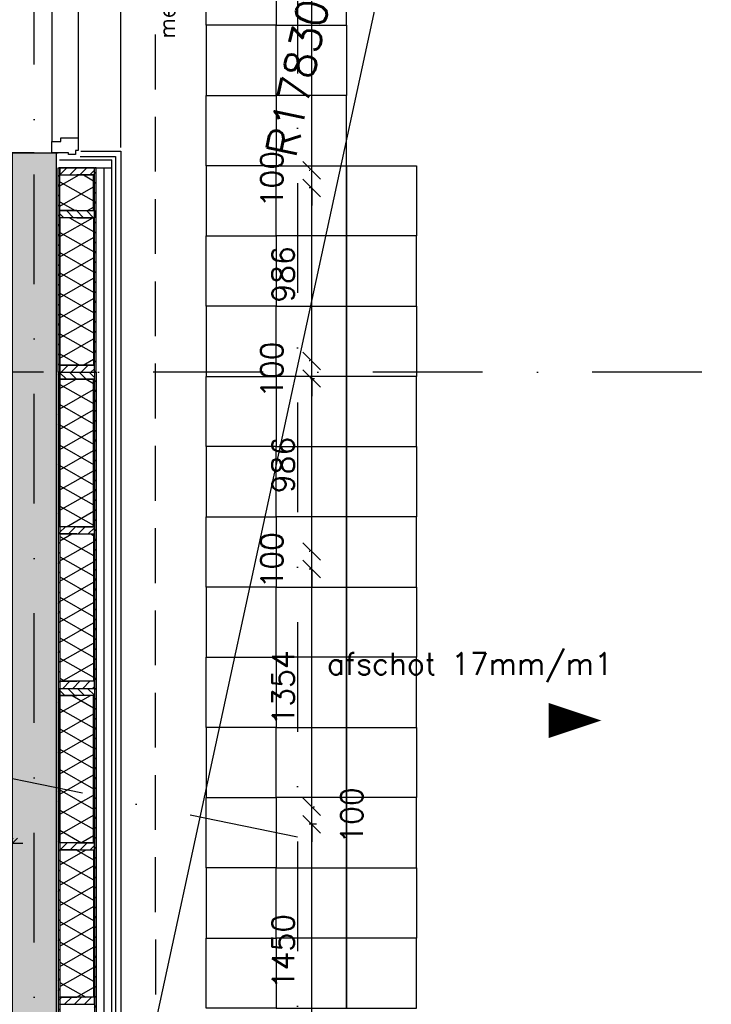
# Model space of a CAD drawing. Extents: x -33346 to 151546, y -8083 to 129543.
# Tile 58 of 68: x 40900 to 44840, y 79446 to 85055. Entities that reach past the tile are written whole.
import ezdxf

# ---------------------------------------------------------------- set-up
doc = ezdxf.new("R2010")
doc.units = 0
doc.header["$LTSCALE"] = 50
doc.header["$MEASUREMENT"] = 0
doc.header["$PDSIZE"] = -1
doc.linetypes.add('HIDDEN', pattern=[9.375, 6.25, -3.125])
doc.linetypes.add('XREF2$0$DASHDOT', pattern=[25, 12.5, -6.25, 0, -6.25])
doc.layers.get('0').update_dxf_attribs({"linetype": 'CONTINUOUS'})
doc.layers.get('DEFPOINTS').update_dxf_attribs({"linetype": 'CONTINUOUS'})
for name, color, linetype in [('A--A21--_F-23-', 9, 'CONTINUOUS'), ('A--A21--_F12--', 7, 'CONTINUOUS'), ('A--A21--_F123-', 9, 'CONTINUOUS'), ('A--A25--_F-2--', 9, 'CONTINUOUS'), ('A--A42--_F-23-', 9, 'CONTINUOUS'), ('A--L21--', 3, 'CONTINUOUS'), ('A--L21--_F-2--', 7, 'CONTINUOUS'), ('A--L21--_F12--', 7, 'CONTINUOUS'), ('A--L22A1_BINNENWAND', 1, 'CONTINUOUS'), ('A--L22A2_BINNENWAND', 2, 'CONTINUOUS'), ('A--L25--', 7, 'CONTINUOUS'), ('A--L25--_F-23-', 7, 'CONTINUOUS'), ('A--L27A1_DAKEN', 1, 'CONTINUOUS'), ('A--L27AC2_DAKEN', 2, 'HIDDEN'), ('A--L31--', 2, 'CONTINUOUS'), ('A--L31A1_BUITENKOZIJN', 1, 'CONTINUOUS'), ('A--L42--', 7, 'CONTINUOUS'), ('A--L42--_F-23-', 7, 'CONTINUOUS'), ('A--M$1A-_F123-', 1, 'CONTINUOUS'), ('A--M1$A-_F123-', 1, 'CONTINUOUS'), ('A--T01A-25_TEKST', 2, 'CONTINUOUS'), ('A--T01A-70_TEKST', 5, 'CONTINUOUS'), ('TEKST_KOZIJNMERK', 2, 'CONTINUOUS'), ('X--LR---_CP', 7, 'CONTINUOUS'), ('XREF2$0$A--L$7A-_STRAMIEN', 1, 'XREF2$0$DASHDOT'), ('XREF2$0$A--M$1A-_F123-', 1, 'CONTINUOUS')]:
    doc.layers.add(name, color=color, linetype=linetype)
doc.styles.add('ALFA-0_25', font='ROMANS')
doc.styles.add('B-01', font='SIMPLEX.SHX', dxfattribs={"width": 0.8, "height": 4.5})
doc.styles.add('HIEMSTRA', font='romans.shx')
doc.styles.add('XREF2$0$HIEMSTRA', font='romans.shx')
doc.dimstyles.get("Standard").update_dxf_attribs({"dimscale": 40, "dimtxt": 2.5, "dimasz": 2, "dimexe": 0.3, "dimexo": 0.3, "dimgap": 2, "dimtad": 1, "dimdec": 0, "dimzin": 0, "dimtxsty": 'HIEMSTRA', "dimblk1": 'OBLIQUE', "dimblk2": 'OBLIQUE', "dimsah": 1, "dimcen": -0.09, "dimdle": 0.3, "dimse1": 1, "dimclrd": 2, "dimclre": 2, "dimclrt": 3, "dimazin": 3, "dimtfac": 1, "dimtdec": 4, "dimtofl": 0, "dimtmove": 0, "dimatfit": 3, "dimtvp": 625, "dimtolj": 1, "dimtzin": 0})
doc.dimstyles.new('STANDARD$0', dxfattribs={"dimscale": 50, "dimtxt": 2.5, "dimasz": 2, "dimexe": 2, "dimexo": 0, "dimgap": 2, "dimtad": 1, "dimdec": 0, "dimzin": 0, "dimtxsty": 'ALFA-0_25', "dimblk1": 'OBLIQUE', "dimblk2": 'OBLIQUE', "dimsah": 1, "dimcen": -3, "dimdle": 2, "dimclrd": 1, "dimclre": 1, "dimclrt": 2, "dimazin": 3, "dimtfac": 0.666667, "dimtofl": 0, "dimtmove": 0, "dimatfit": 3, "dimtvp": 0.833333, "dimtolj": 1, "dimtzin": 0})
doc.dimstyles.new('XREF2$0$STANDARD', dxfattribs={"dimscale": 70, "dimtxt": 2.5, "dimasz": 2, "dimexe": 0.3, "dimexo": 0.3, "dimgap": 2, "dimtad": 1, "dimdec": 0, "dimzin": 0, "dimtxsty": 'XREF2$0$HIEMSTRA', "dimblk1": 'XREF2$0$_OBLIQUE', "dimblk2": 'XREF2$0$_OBLIQUE', "dimsah": 1, "dimcen": -0.09, "dimdle": 0.3, "dimclrd": 1, "dimclre": 1, "dimclrt": 4, "dimazin": 3, "dimtfac": 1, "dimtdec": 4, "dimtix": 1, "dimtofl": 0, "dimtmove": 0, "dimatfit": 3, "dimtvp": 625, "dimtolj": 1, "dimtzin": 0})
pattern_1 = [(150, (50, -3e-15), (-50, -86.603), []), (210, (50, -3e-15), (50, -86.603), [])]
pattern_2 = [(330, (-50, 9e-15), (50, 86.603), []), (30, (-50, 9e-15), (-50, 86.603), [])]

# ---------------------------------------------------------------- blocks, each defined once
blk = doc.blocks.new('_OBLIQUE')
at = {"color": 0, "linetype": 'BYBLOCK'}
blk.add_line((-0.5, -0.5), (0.5, 0.5), dxfattribs=at)
blk = doc.blocks.new('*D97')
at = {"color": 2, "linetype": 'BYBLOCK'}
for p, q in [((42589.6, 80471.6), (42548.5, 80471.6)), ((42563.5, 79006.9), (42563.5, 80486.6))]:
    blk.add_line(p, q, dxfattribs=at)
at = {"layer": 'DEFPOINTS', "color": 0, "linetype": 'BYBLOCK'}
for p in [(42563.5, 80471.6), (42604.6, 80471.6), (42604.6, 79021.9)]:
    blk.add_point(p, dxfattribs=at)
at = {"color": 2, "linetype": 'BYBLOCK', "xscale": 100, "yscale": 100, "zscale": 100}
for p, rotation in [((42563.5, 80471.6), 90), ((42563.5, 79021.9), 270)]:
    blk.add_blockref('_OBLIQUE', p, dxfattribs=dict(at, rotation=rotation))
at = {"color": 3, "linetype": 'BYBLOCK', "insert": (42401, 79746.7), "char_height": 125, "attachment_point": 5, "rotation": 90, "style": 'HIEMSTRA'}
blk.add_mtext('\\A1;1450', dxfattribs=at)
blk = doc.blocks.new('*D98')
at = {"color": 2, "linetype": 'BYBLOCK'}
for p, q in [((42563.5, 80571.6), (42563.5, 80671.6)), ((42563.5, 80471.6), (42563.5, 80571.6)), ((42571, 80571.6), (42578.5, 80571.6)), ((42563.5, 80471.6), (42563.5, 80371.6))]:
    blk.add_line(p, q, dxfattribs=at)
at = {"layer": 'DEFPOINTS', "color": 0, "linetype": 'BYBLOCK'}
for p in [(42556, 80571.6), (42563.5, 80571.6), (42556, 80471.6)]:
    blk.add_point(p, dxfattribs=at)
at = {"color": 2, "linetype": 'BYBLOCK', "xscale": 100, "yscale": 100, "zscale": 100}
for p, rotation in [((42563.5, 80571.6), 270), ((42563.5, 80471.6), 90)]:
    blk.add_blockref('_OBLIQUE', p, dxfattribs=dict(at, rotation=rotation))
at = {"color": 3, "linetype": 'BYBLOCK', "insert": (42791, 80521.6), "char_height": 125, "attachment_point": 5, "rotation": 90, "style": 'HIEMSTRA'}
blk.add_mtext('\\A1;100', dxfattribs=at)
blk = doc.blocks.new('*D99')
at = {"color": 2, "linetype": 'BYBLOCK'}
for p, q in [((42564.6, 81925.6), (42548.5, 81925.6)), ((42563.5, 80556.6), (42563.5, 81940.6))]:
    blk.add_line(p, q, dxfattribs=at)
at = {"layer": 'DEFPOINTS', "color": 0, "linetype": 'BYBLOCK'}
for p in [(42563.5, 81925.6), (42579.6, 81925.6), (42579.6, 80571.6)]:
    blk.add_point(p, dxfattribs=at)
at = {"color": 2, "linetype": 'BYBLOCK', "xscale": 100, "yscale": 100, "zscale": 100}
for p, rotation in [((42563.5, 81925.6), 90), ((42563.5, 80571.6), 270)]:
    blk.add_blockref('_OBLIQUE', p, dxfattribs=dict(at, rotation=rotation))
at = {"color": 3, "linetype": 'BYBLOCK', "insert": (42401, 81248.6), "char_height": 125, "attachment_point": 5, "rotation": 90, "style": 'HIEMSTRA'}
blk.add_mtext('\\A1;1354', dxfattribs=at)
blk = doc.blocks.new('*D100')
at = {"color": 2, "linetype": 'BYBLOCK'}
for p, q in [((42563.5, 82025.6), (42563.5, 82125.6)), ((42552.6, 82025.6), (42548.5, 82025.6)), ((42563.5, 81925.6), (42563.5, 82025.6)), ((42563.5, 81925.6), (42563.5, 81825.6))]:
    blk.add_line(p, q, dxfattribs=at)
at = {"layer": 'DEFPOINTS', "color": 0, "linetype": 'BYBLOCK'}
for p in [(42563.5, 82025.6), (42567.6, 82025.6), (42567.6, 81925.6)]:
    blk.add_point(p, dxfattribs=at)
at = {"color": 2, "linetype": 'BYBLOCK', "xscale": 100, "yscale": 100, "zscale": 100}
for p, rotation in [((42563.5, 82025.6), 270), ((42563.5, 81925.6), 90)]:
    blk.add_blockref('_OBLIQUE', p, dxfattribs=dict(at, rotation=rotation))
at = {"color": 3, "linetype": 'BYBLOCK', "insert": (42336, 81975.6), "char_height": 125, "attachment_point": 5, "rotation": 90, "style": 'HIEMSTRA'}
blk.add_mtext('\\A1;100', dxfattribs=at)
blk = doc.blocks.new('*D101')
at = {"color": 2, "linetype": 'BYBLOCK'}
for p, q in [((42563.5, 82010.6), (42563.5, 83026.2)), ((42555.7, 83011.2), (42578.5, 83011.2))]:
    blk.add_line(p, q, dxfattribs=at)
at = {"layer": 'DEFPOINTS', "color": 0, "linetype": 'BYBLOCK'}
for p in [(42540.7, 83011.2), (42563.5, 83011.2), (42540.7, 82025.6)]:
    blk.add_point(p, dxfattribs=at)
at = {"color": 2, "linetype": 'BYBLOCK', "xscale": 100, "yscale": 100, "zscale": 100}
for p, rotation in [((42563.5, 83011.2), 90), ((42563.5, 82025.6), 270)]:
    blk.add_blockref('_OBLIQUE', p, dxfattribs=dict(at, rotation=rotation))
at = {"color": 3, "linetype": 'BYBLOCK', "insert": (42401, 82518.4), "char_height": 125, "attachment_point": 5, "rotation": 90, "style": 'HIEMSTRA'}
blk.add_mtext('\\A1;986', dxfattribs=at)
blk = doc.blocks.new('*D102')
at = {"color": 2, "linetype": 'BYBLOCK'}
for p, q in [((42556.1, 84096.9), (42548.5, 84096.9)), ((42563.5, 83096.2), (42563.5, 84111.9))]:
    blk.add_line(p, q, dxfattribs=at)
at = {"layer": 'DEFPOINTS', "color": 0, "linetype": 'BYBLOCK'}
for p in [(42563.5, 84096.9), (42571.1, 84096.9), (42571.1, 83111.2)]:
    blk.add_point(p, dxfattribs=at)
at = {"color": 2, "linetype": 'BYBLOCK', "xscale": 100, "yscale": 100, "zscale": 100}
for p, rotation in [((42563.5, 84096.9), 90), ((42563.5, 83111.2), 270)]:
    blk.add_blockref('_OBLIQUE', p, dxfattribs=dict(at, rotation=rotation))
at = {"color": 3, "linetype": 'BYBLOCK', "insert": (42401, 83604.1), "char_height": 125, "attachment_point": 5, "rotation": 90, "style": 'HIEMSTRA'}
blk.add_mtext('\\A1;986', dxfattribs=at)
blk = doc.blocks.new('*D103')
at = {"color": 2, "linetype": 'BYBLOCK'}
for p, q in [((42563.5, 83111.2), (42563.5, 83211.2)), ((42552.6, 83111.2), (42548.5, 83111.2)), ((42563.5, 83011.2), (42563.5, 83111.2)), ((42563.5, 83011.2), (42563.5, 82911.2))]:
    blk.add_line(p, q, dxfattribs=at)
at = {"layer": 'DEFPOINTS', "color": 0, "linetype": 'BYBLOCK'}
for p in [(42563.5, 83111.2), (42567.6, 83111.2), (42567.6, 83011.2)]:
    blk.add_point(p, dxfattribs=at)
at = {"color": 2, "linetype": 'BYBLOCK', "xscale": 100, "yscale": 100, "zscale": 100}
for p, rotation in [((42563.5, 83111.2), 270), ((42563.5, 83011.2), 90)]:
    blk.add_blockref('_OBLIQUE', p, dxfattribs=dict(at, rotation=rotation))
at = {"color": 3, "linetype": 'BYBLOCK', "insert": (42336, 83061.2), "char_height": 125, "attachment_point": 5, "rotation": 90, "style": 'HIEMSTRA'}
blk.add_mtext('\\A1;100', dxfattribs=at)
blk = doc.blocks.new('*D104')
at = {"color": 2, "linetype": 'BYBLOCK'}
for p, q in [((42563.5, 84196.9), (42563.5, 84296.9)), ((42552.6, 84196.9), (42548.5, 84196.9)), ((42563.5, 84096.9), (42563.5, 84196.9)), ((42563.5, 84096.9), (42563.5, 83996.9))]:
    blk.add_line(p, q, dxfattribs=at)
at = {"layer": 'DEFPOINTS', "color": 0, "linetype": 'BYBLOCK'}
for p in [(42563.5, 84196.9), (42567.6, 84196.9), (42567.6, 84096.9)]:
    blk.add_point(p, dxfattribs=at)
at = {"color": 2, "linetype": 'BYBLOCK', "xscale": 100, "yscale": 100, "zscale": 100}
for p, rotation in [((42563.5, 84196.9), 270), ((42563.5, 84096.9), 90)]:
    blk.add_blockref('_OBLIQUE', p, dxfattribs=dict(at, rotation=rotation))
at = {"color": 3, "linetype": 'BYBLOCK', "insert": (42336, 84146.9), "char_height": 125, "attachment_point": 5, "rotation": 90, "style": 'HIEMSTRA'}
blk.add_mtext('\\A1;100', dxfattribs=at)
blk = doc.blocks.new('*D105')
at = {"color": 2, "linetype": 'BYBLOCK'}
for p, q in [((42563.5, 84181.9), (42563.5, 88636.9)), ((42570.9, 88621.9), (42548.5, 88621.9))]:
    blk.add_line(p, q, dxfattribs=at)
at = {"layer": 'DEFPOINTS', "color": 0, "linetype": 'BYBLOCK'}
for p in [(42563.5, 88621.9), (42585.9, 88621.9), (42585.9, 84196.9)]:
    blk.add_point(p, dxfattribs=at)
at = {"color": 2, "linetype": 'BYBLOCK', "xscale": 100, "yscale": 100, "zscale": 100}
for p, rotation in [((42563.5, 88621.9), 90), ((42563.5, 84196.9), 270)]:
    blk.add_blockref('_OBLIQUE', p, dxfattribs=dict(at, rotation=rotation))
at = {"color": 3, "linetype": 'BYBLOCK', "insert": (42401, 86409.4), "char_height": 125, "attachment_point": 5, "rotation": 90, "style": 'HIEMSTRA'}
blk.add_mtext('\\A1;4425', dxfattribs=at)
blk = doc.blocks.new('XREF2$0$_OBLIQUE')
at = {"color": 0, "linetype": 'BYBLOCK'}
blk.add_line((-0.5, -0.5), (0.5, 0.5), dxfattribs=at)
blk = doc.blocks.new('*D979')
at = {"layer": 'DEFPOINTS', "color": 0, "linetype": 'CONTINUOUS'}
for p in [(-30862.7, 61326), (-34634.8, 43899.6)]:
    blk.add_point(p, dxfattribs=at)
at = {"layer": 'XREF2$0$A--M$1A-_F123-', "color": 1, "linetype": 'CONTINUOUS'}
blk.add_line((-34639.2, 43879), (-30858.3, 61346.5), dxfattribs=at)
at = {"layer": 'XREF2$0$A--M$1A-_F123-', "color": 1, "linetype": 'CONTINUOUS', "xscale": 140, "yscale": 140, "zscale": 140, "rotation": 77.78640933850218}
blk.add_blockref('XREF2$0$_OBLIQUE', (-30862.7, 61326), dxfattribs=at)
at = {"layer": 'XREF2$0$A--M$1A-_F123-', "color": 4, "linetype": 'CONTINUOUS', "insert": (-33134.9, 52476.7), "char_height": 175, "attachment_point": 5, "rotation": 77.7864, "style": 'XREF2$0$HIEMSTRA'}
blk.add_mtext('\\A1;R17830', dxfattribs=at)
blk = doc.blocks.new('*U783')
at = {"layer": 'A--A21--_F123-', "linetype": 'CONTINUOUS'}
blk.add_hatch(color=256, dxfattribs=at).paths.add_polyline_path([(0, 0), (125, 0), (125, -7950.4), (0, -7950.4), (-125, -7950.4), (-125, 0)])
at = {"layer": 'A--A21--_F12--', "color": 8}
for points in [[(0, -7950.4), (-125, -7950.4), (0, 0), (-125, 0)], [(0, 0), (125, 0), (0, -7950.4), (125, -7950.4)]]:
    blk.add_solid(points, dxfattribs=at)
at = {"layer": 'A--L21--_F12--', "color": 3, "linetype": 'CONTINUOUS'}
for points in [[(0, 0), (-125, 0), (-125, -7950.4), (0, -7950.4)], [(0, 0), (125, 0), (125, -7950.4), (0, -7950.4)]]:
    blk.add_lwpolyline(points, dxfattribs=at)
blk = doc.blocks.new('NH40_196')
at = {"layer": 'A--A25--_F-2--'}
h = blk.add_hatch(dxfattribs=at)
h.set_pattern_fill('ALFALINE', color=256, scale=40, style=0, pattern_type=2)
h.set_pattern_definition([(45, (-6, 0), (-28.284, 28.284), [])])
h.paths.add_polyline_path([(0, 0), (0, 196), (40, 196), (40, 0)])
at = {"layer": 'A--L25--_F-23-', "color": 2, "linetype": 'CONTINUOUS'}
blk.add_lwpolyline([(0, 0), (0, 196), (40, 196), (40, 0)], close=True, dxfattribs=at)
at = {"layer": 'X--LR---_CP'}
for p in [(0, 0), (0, 0), (40, 0)]:
    blk.add_point(p, dxfattribs=at)
blk = doc.blocks.new('*U616')
at = {"layer": 'A--A21--_F-23-', "linetype": 'CONTINUOUS'}
h = blk.add_hatch(dxfattribs=at)
h.set_pattern_fill('ALFAISO', color=256, scale=100, angle=90, style=0)
h.set_pattern_definition(pattern_1)
h.paths.add_polyline_path([(0, 0), (-95, 0), (-95, 840), (0, 840), (95, 840), (95, 0)])
at = {"layer": 'A--L21--_F-2--', "color": 2, "linetype": 'CONTINUOUS'}
for points in [[(0, 0), (-95, 0), (-95, 840), (0, 840)], [(0, 0), (95, 0), (95, 840), (0, 840)]]:
    blk.add_lwpolyline(points, dxfattribs=at)
blk = doc.blocks.new('*U615')
at = {"layer": 'A--A21--_F-23-', "linetype": 'CONTINUOUS'}
h = blk.add_hatch(dxfattribs=at)
h.set_pattern_fill('ALFAISO', color=256, scale=100, angle=270, style=0)
h.set_pattern_definition(pattern_2)
h.paths.add_polyline_path([(0, 0), (95, 0), (95, -840), (0, -840), (-95, -840), (-95, 0)])
at = {"layer": 'A--L21--_F-2--', "color": 2, "linetype": 'CONTINUOUS'}
for points in [[(0, 0), (-95, 0), (-95, -840), (0, -840)], [(0, 0), (95, 0), (95, -840), (0, -840)]]:
    blk.add_lwpolyline(points, dxfattribs=at)
blk = doc.blocks.new('*U614')
at = {"layer": 'A--A21--_F-23-', "linetype": 'CONTINUOUS'}
h = blk.add_hatch(dxfattribs=at)
h.set_pattern_fill('ALFAISO', color=256, scale=100, angle=270, style=0)
h.set_pattern_definition(pattern_2)
h.paths.add_polyline_path([(0, 0), (95, 0), (95, -840), (0, -840), (-95, -840), (-95, 0)])
at = {"layer": 'A--L21--_F-2--', "color": 2, "linetype": 'CONTINUOUS'}
for points in [[(0, 0), (-95, 0), (-95, -840), (0, -840)], [(0, 0), (95, 0), (95, -840), (0, -840)]]:
    blk.add_lwpolyline(points, dxfattribs=at)
blk = doc.blocks.new('*U613')
at = {"layer": 'A--A21--_F-23-', "linetype": 'CONTINUOUS'}
h = blk.add_hatch(dxfattribs=at)
h.set_pattern_fill('ALFAISO', color=256, scale=100, angle=90, style=0)
h.set_pattern_definition(pattern_1)
h.paths.add_polyline_path([(0, 0), (-95, 0), (-95, 840.6), (0, 840.6), (95, 840.6), (95, 0)])
at = {"layer": 'A--L21--_F-2--', "color": 2, "linetype": 'CONTINUOUS'}
for points in [[(0, 0), (-95, 0), (-95, 840.6), (0, 840.6)], [(0, 0), (95, 0), (95, 840.6), (0, 840.6)]]:
    blk.add_lwpolyline(points, dxfattribs=at)
blk = doc.blocks.new('*U612')
at = {"layer": 'A--A21--_F-23-', "linetype": 'CONTINUOUS'}
h = blk.add_hatch(dxfattribs=at)
h.set_pattern_fill('ALFAISO', color=256, scale=100, angle=89.992, style=0)
h.set_pattern_definition([(149.99, (50, -0.007), (-50.01, -86.596), []), (209.99, (50, -0.007), (49.99, -86.61), [])])
h.paths.add_polyline_path([(0, 0), (-95, 0), (-95, 0), (0, 0), (95, 0), (95, 0)])
at = {"layer": 'A--L21--_F-2--', "color": 2, "linetype": 'CONTINUOUS'}
for points in [[(0, 0), (-95, 0), (-95, 0), (0, 0)], [(0, 0), (95, 0), (95, 0), (0, 0)]]:
    blk.add_lwpolyline(points, dxfattribs=at)
blk = doc.blocks.new('*U609')
at = {"layer": 'A--A42--_F-23-', "linetype": 'CONTINUOUS'}
h = blk.add_hatch(dxfattribs=at)
h.set_pattern_fill('ALFALINE', color=256, scale=40, style=0)
h.set_pattern_definition([(45, (-41330.196, -83046.86), (-28.284271, 28.284271), [])])
h.paths.add_polyline_path([(0, 0), (5, 0), (5, -5400.8), (0, -5400.8), (-5, -5400.8), (-5, 0)])
at = {"layer": 'A--L42--_F-23-', "color": 2, "linetype": 'CONTINUOUS'}
for points in [[(0, 0), (-5, 0), (-5, -5400.8), (0, -5400.8)], [(0, 0), (5, 0), (5, -5400.8), (0, -5400.8)]]:
    blk.add_lwpolyline(points, dxfattribs=at)
blk = doc.blocks.new('*U608')
at = {"layer": 'A--A42--_F-23-', "linetype": 'CONTINUOUS'}
h = blk.add_hatch(dxfattribs=at)
h.set_pattern_fill('ALFALINE', color=256, scale=40, style=0)
h.set_pattern_definition([(45, (-41124.196, -83046.86), (-28.284271, 28.284271), [])])
h.paths.add_polyline_path([(0, 0), (5, 0), (5, -5400.6), (0, -5400.6), (-5, -5400.6), (-5, 0)])
at = {"layer": 'A--L42--_F-23-', "color": 2, "linetype": 'CONTINUOUS'}
for points in [[(0, 0), (-5, 0), (-5, -5400.6), (0, -5400.6)], [(0, 0), (5, 0), (5, -5400.6), (0, -5400.6)]]:
    blk.add_lwpolyline(points, dxfattribs=at)
blk = doc.blocks.new('*U592')
at = {"layer": 'A--A21--_F-23-', "linetype": 'CONTINUOUS'}
h = blk.add_hatch(dxfattribs=at)
h.set_pattern_fill('ALFAISO', color=256, scale=100, angle=270, style=0)
h.set_pattern_definition(pattern_2)
h.paths.add_polyline_path([(0, 0), (95, 0), (95, -840.6), (0, -840.6), (-95, -840.6), (-95, 0)])
at = {"layer": 'A--L21--_F-2--', "color": 2, "linetype": 'CONTINUOUS'}
for points in [[(0, 0), (-95, 0), (-95, -840.6), (0, -840.6)], [(0, 0), (95, 0), (95, -840.6), (0, -840.6)]]:
    blk.add_lwpolyline(points, dxfattribs=at)
blk = doc.blocks.new('*U591')
at = {"layer": 'A--A21--_F-23-', "linetype": 'CONTINUOUS'}
h = blk.add_hatch(dxfattribs=at)
h.set_pattern_fill('ALFAISO', color=256, scale=100, angle=270.008, style=0)
h.set_pattern_definition([(330.01, (-50, -0.007), (49.99, 86.61), []), (30.01, (-50, -0.007), (-50.01, 86.596), [])])
h.paths.add_polyline_path([(0, 0), (95, 0), (95, 0), (0, 0), (-95, 0), (-95, 0)])
at = {"layer": 'A--L21--_F-2--', "color": 2, "linetype": 'CONTINUOUS'}
for points in [[(0, 0), (-95, 0), (-95, 0), (0, 0)], [(0, 0), (95, 0), (95, 0), (0, 0)]]:
    blk.add_lwpolyline(points, dxfattribs=at)
blk = doc.blocks.new('*U590')
at = {"layer": 'A--A21--_F-23-', "linetype": 'CONTINUOUS'}
h = blk.add_hatch(dxfattribs=at)
h.set_pattern_fill('ALFAISO', color=256, scale=100, angle=90, style=0)
h.set_pattern_definition(pattern_1)
h.paths.add_polyline_path([(0, 0), (-95, 0), (-95, 203.4), (0, 203.4), (95, 203.4), (95, 0)])
at = {"layer": 'A--L21--_F-2--', "color": 2, "linetype": 'CONTINUOUS'}
for points in [[(0, 0), (-95, 0), (-95, 203.4), (0, 203.4)], [(0, 0), (95, 0), (95, 203.4), (0, 203.4)]]:
    blk.add_lwpolyline(points, dxfattribs=at)
blk = doc.blocks.new('*U589')
at = {"layer": 'A--A42--_F-23-', "linetype": 'CONTINUOUS'}
h = blk.add_hatch(dxfattribs=at)
h.set_pattern_fill('ALFALINE', color=256, scale=40, style=0)
h.set_pattern_definition([(45, (-41330.196, -83046.864), (-28.284271, 28.284271), [])])
h.paths.add_polyline_path([(0, 0), (-5, 0), (-5, 1164), (0, 1164), (5, 1164), (5, 0)])
at = {"layer": 'A--L42--_F-23-', "color": 2, "linetype": 'CONTINUOUS'}
for points in [[(0, 0), (-5, 0), (-5, 1164), (0, 1164)], [(0, 0), (5, 0), (5, 1164), (0, 1164)]]:
    blk.add_lwpolyline(points, dxfattribs=at)
blk = doc.blocks.new('*U588')
at = {"layer": 'A--A42--_F-23-', "linetype": 'CONTINUOUS'}
h = blk.add_hatch(dxfattribs=at)
h.set_pattern_fill('ALFALINE', color=256, scale=40, style=0)
h.set_pattern_definition([(45, (-41124.196, -83046.864), (-28.284271, 28.284271), [])])
h.paths.add_polyline_path([(0, 0), (-5, 0), (-5, 1164), (0, 1164), (5, 1164), (5, 0)])
at = {"layer": 'A--L42--_F-23-', "color": 2, "linetype": 'CONTINUOUS'}
for points in [[(0, 0), (-5, 0), (-5, 1164), (0, 1164)], [(0, 0), (5, 0), (5, 1164), (0, 1164)]]:
    blk.add_lwpolyline(points, dxfattribs=at)
blk = doc.blocks.new('*D431')
at = {"color": 1, "linetype": 'BYBLOCK'}
for p, q in [((40832.1, 80347.5), (40832.1, 80423.4)), ((40857.1, 80347.5), (40857.1, 80423.4)), ((40832.1, 80363.4), (40772.1, 80363.4)), ((40857.1, 80363.4), (40832.1, 80363.4)), ((40857.1, 80363.4), (40917.1, 80363.4))]:
    blk.add_line(p, q, dxfattribs=at)
at = {"layer": 'DEFPOINTS', "color": 0, "linetype": 'BYBLOCK'}
for p in [(40832.1, 80363.4), (40832.1, 80347.5), (40857.1, 80347.5)]:
    blk.add_point(p, dxfattribs=at)
at = {"color": 1, "linetype": 'BYBLOCK', "xscale": 60, "yscale": 60, "zscale": 60}
blk.add_blockref('_OBLIQUE', (40832.1, 80363.4), dxfattribs=at)
at = {"color": 1, "linetype": 'BYBLOCK', "xscale": 60, "yscale": 60, "zscale": 60, "rotation": 180}
blk.add_blockref('_OBLIQUE', (40857.1, 80363.4), dxfattribs=at)
at = {"color": 2, "linetype": 'BYBLOCK', "insert": (40749.8, 80307), "char_height": 75, "attachment_point": 5, "style": 'ALFA-0_25'}
blk.add_mtext('\\A1;25', dxfattribs=at)
blk = doc.blocks.new('XREF2')
at = {"layer": 'XREF2$0$A--L$7A-_STRAMIEN'}
for p, q in [((-34634.944, 23800), (-34634.801, 63702.184)), ((-33134.929, 63128.251), (-33134.939, 23800)), ((-33134.933, 48151.782), (-53629.97, 52326.651)), ((-20830.441, 50799.999), (-39925.329, 50800.004))]:
    blk.add_line(p, q, dxfattribs=at)
at = {"layer": 'XREF2$0$A--M$1A-_F123-', "linetype": 'CONTINUOUS'}
dim = blk.add_radius_dim(center=(-34634.78, 43899.561), mpoint=(-30862.725, 61325.992), dimstyle='XREF2$0$STANDARD', dxfattribs=at)
dim.commit()
dim.dimension.update_dxf_attribs({"geometry": '*D979', "text_midpoint": (-33134.932, 52476.749), "dimtype": 132})

msp = doc.modelspace()

# ---------------------------------------------------------------- linework, layer by layer
msp.add_line((40857.1, 84296.9), (41118.6, 84296.9))
at = {"layer": 'A--L21--'}
for p, q in [((41247.4, 84306.9), (41475.1, 84306.9)), ((41475.1, 84306.9, 0), (41475.1, 73608.9)), ((41244.8, 84276.9), (41445.1, 84276.9)), ((41445.1, 84276.9, 0), (41445.1, 73638.9))]:
    msp.add_line(p, q, dxfattribs=at)
at = {"layer": 'A--L22A1_BINNENWAND'}
for points in [[(41961, 85023.5), (41961, 85423.5), (42361, 85423.5), (42361, 85023.5)], [(42761, 85023.5), (42761, 85423.5), (42361, 85423.5), (42361, 85023.5)], [(41961, 85023.5), (41961, 84623.5), (42361, 84623.5), (42361, 85023.5)], [(42761, 85023.5), (42761, 84623.5), (42361, 84623.5), (42361, 85023.5)], [(41961, 84223.5), (41961, 84623.5), (42361, 84623.5), (42361, 84223.5)], [(42761, 84223.5), (42761, 84623.5), (42361, 84623.5), (42361, 84223.5)], [(41961, 84223.5), (41961, 83823.5), (42361, 83823.5), (42361, 84223.5)], [(42761, 84223.5), (42761, 83823.5), (42361, 83823.5), (42361, 84223.5)], [(43161, 84223.5), (43161, 83823.5), (42761, 83823.5), (42761, 84223.5)], [(41961, 83423.5), (41961, 83823.5), (42361, 83823.5), (42361, 83423.5)], [(42761, 83423.5), (42761, 83823.5), (42361, 83823.5), (42361, 83423.5)], [(43161, 83423.5), (43161, 83823.5), (42761, 83823.5), (42761, 83423.5)], [(41961, 83423.5), (41961, 83023.5), (42361, 83023.5), (42361, 83423.5)], [(42761, 83423.5), (42761, 83023.5), (42361, 83023.5), (42361, 83423.5)], [(43161, 83423.5), (43161, 83023.5), (42761, 83023.5), (42761, 83423.5)], [(41961, 82623.5), (41961, 83023.5), (42361, 83023.5), (42361, 82623.5)], [(42761, 82623.5), (42761, 83023.5), (42361, 83023.5), (42361, 82623.5)], [(43161, 82623.5), (43161, 83023.5), (42761, 83023.5), (42761, 82623.5)], [(41961, 82623.5), (41961, 82223.5), (42361, 82223.5), (42361, 82623.5)], [(42761, 82623.5), (42761, 82223.5), (42361, 82223.5), (42361, 82623.5)], [(43161, 82623.5), (43161, 82223.5), (42761, 82223.5), (42761, 82623.5)], [(41961, 81823.5), (41961, 82223.5), (42361, 82223.5), (42361, 81823.5)], [(42761, 81823.5), (42761, 82223.5), (42361, 82223.5), (42361, 81823.5)], [(43161, 81823.5), (43161, 82223.5), (42761, 82223.5), (42761, 81823.5)], [(41961, 81823.5), (41961, 81423.5), (42361, 81423.5), (42361, 81823.5)], [(42761, 81823.5), (42761, 81423.5), (42361, 81423.5), (42361, 81823.5)], [(43161, 81823.5), (43161, 81423.5), (42761, 81423.5), (42761, 81823.5)], [(41961, 81023.5), (41961, 81423.5), (42361, 81423.5), (42361, 81023.5)], [(42761, 81023.5), (42761, 81423.5), (42361, 81423.5), (42361, 81023.5)], [(43161, 81023.5), (43161, 81423.5), (42761, 81423.5), (42761, 81023.5)], [(41961, 81023.5), (41961, 80623.5), (42361, 80623.5), (42361, 81023.5)], [(42761, 81023.5), (42761, 80623.5), (42361, 80623.5), (42361, 81023.5)], [(43161, 81023.5), (43161, 80623.5), (42761, 80623.5), (42761, 81023.5)], [(41961, 80223.5), (41961, 80623.5), (42361, 80623.5), (42361, 80223.5)], [(42761, 80223.5), (42761, 80623.5), (42361, 80623.5), (42361, 80223.5)], [(43161, 80223.5), (43161, 80623.5), (42761, 80623.5), (42761, 80223.5)], [(41961, 80223.5), (41961, 79823.5), (42361, 79823.5), (42361, 80223.5)], [(42761, 80223.5), (42761, 79823.5), (42361, 79823.5), (42361, 80223.5)], [(43161, 80223.5), (43161, 79823.5), (42761, 79823.5), (42761, 80223.5)], [(41961, 79423.5), (41961, 79823.5), (42361, 79823.5), (42361, 79423.5)], [(42761, 79423.5), (42761, 79823.5), (42361, 79823.5), (42361, 79423.5)], [(43161, 79423.5), (43161, 79823.5), (42761, 79823.5), (42761, 79423.5)]]:
    msp.add_lwpolyline(points, close=True, dxfattribs=at)
at = {"layer": 'A--L22A2_BINNENWAND'}
msp.add_line((41475.2, 87913.6, 0), (41474, 84327, 0), dxfattribs=at)
at = {"layer": 'A--L22A2_BINNENWAND', "color": 2, "linetype": 'CONTINUOUS'}
for p, q in [((41127.1, 84256.9), (41425.1, 84256.9)), ((41425.8, 73658.9), (41425.1, 84256.9)), ((41127.1, 84210.9), (41425.1, 84210.9)), ((41379.1, 84210.9), (41379.1, 73704.9))]:
    msp.add_line(p, q, dxfattribs=at)
at = {"layer": 'A--L27A1_DAKEN'}
msp.add_lwpolyline([(42989.9, 81063, 0, 0, 0), (44212.6, 81063, 0, 200, 0), (43912.6, 81063, 0, 0, 0)], format="xyseb", dxfattribs=at)
at = {"layer": 'A--L27AC2_DAKEN'}
msp.add_lwpolyline([(38789.1, 73408), (41675.6, 73408.6), (41671.1, 94581), (31601.9, 96632.1), (24414.6, 61334.3), (24633.1, 61289.8)], dxfattribs=at)
at = {"layer": 'A--L31--', "color": 2, "linetype": 'CONTINUOUS'}
msp.add_lwpolyline([(41082.1, 84296.9), (41082.1, 84361.8), (41133.1, 84361.8), (41133.1, 84382.8), (41232.1, 84382.8), (41232.1, 84309.8), (41217.1, 84309.8), (41217.1, 84287.8), (41178.1, 84287.9), (41178.1, 84296.9)], close=True, dxfattribs=at)
at = {"layer": 'A--L31A1_BUITENKOZIJN'}
for p, q in [((41233.1, 87986.9), (41232.1, 84382.8)), ((41083.1, 87946.9), (41082.1, 84361.8))]:
    msp.add_line(p, q, dxfattribs=at)
at = {"layer": 'X--LR---_CP', "linetype": 'CONTINUOUS'}
msp.add_point((41082.1, 84296.9), dxfattribs=at)

# ---------------------------------------------------------------- block references
at = {"layer": 'A--L21--', "linetype": 'CONTINUOUS'}
for name, p in [('*U783', (40982.1, 84296.9)), ('*U590', (41224.2, 83967.5)), ('*U592', (41224.2, 83927.5)), ('*U591', (41224.2, 83086.9)), ('*U613', (41224.2, 82166.2)), ('*U612', (41224.2, 83006.9)), ('*U615', (41224.2, 82126.2)), ('*U616', (41224.2, 80366.2)), ('*U614', (41224.2, 80326.2))]:
    msp.add_blockref(name, p, dxfattribs=at)
at = {"layer": 'A--L25--', "xscale": -1, "rotation": 270}
for p in [(41129.2, 84170.9), (41129.2, 83046.9), (41129.2, 82126.2), (41129.2, 81246.2), (41129.2, 80326.2), (41129.2, 79446.3)]:
    msp.add_blockref('NH40_196', p, dxfattribs=at)
at = {"layer": 'A--L25--', "rotation": 270}
for p in [(41129.2, 83967.5), (41129.2, 83046.9), (41129.2, 81246.2)]:
    msp.add_blockref('NH40_196', p, dxfattribs=at)
at = {"layer": 'A--L42--', "linetype": 'CONTINUOUS'}
for name, p in [('*U588', (41124.2, 83046.9)), ('*U589', (41330.2, 83046.9))]:
    msp.add_blockref(name, p, dxfattribs=at)
at = {"layer": 'A--L42--'}
for name, p in [('*U608', (41124.2, 83046.9)), ('*U609', (41330.2, 83046.9))]:
    msp.add_blockref(name, p, dxfattribs=at)
at = {"layer": 'A--T01A-70_TEKST', "color": 4}
msp.add_blockref('XREF2', (75617.3, 32246.9), dxfattribs=at)

# ---------------------------------------------------------------- texts
at = {"layer": 'A--T01A-25_TEKST', "style": 'HIEMSTRA'}
msp.add_text('afschot 17mm/m1', height=125, dxfattribs=at).set_placement((42650.3, 81324))
at = {"layer": 'TEKST_KOZIJNMERK', "style": 'B-01'}
msp.add_text('merk 32', height=90, rotation=90, dxfattribs=at).set_placement((41783, 84947.9))

# ---------------------------------------------------------------- dimensions: what is measured, and where the dimension line sits
at = {"layer": 'A--M$1A-_F123-'}
for base, p1, p2, picture, middle in [((42563.5, 88621.9), (42585.9, 84196.9), (42585.9, 88621.9), '*D105', (42401, 86409.4)), ((42563.5, 84196.9), (42567.6, 84096.9), (42567.6, 84196.9), '*D104', (42336, 84146.9)), ((42563.5, 84096.9), (42571.1, 83111.2), (42571.1, 84096.9), '*D102', (42401, 83604.1)), ((42563.5, 83111.2), (42567.6, 83011.2), (42567.6, 83111.2), '*D103', (42336, 83061.2)), ((42563.5, 83011.2), (42540.7, 82025.6), (42540.7, 83011.2), '*D101', (42401, 82518.4)), ((42563.5, 82025.6), (42567.6, 81925.6), (42567.6, 82025.6), '*D100', (42336, 81975.6)), ((42563.5, 81925.6), (42579.6, 80571.6), (42579.6, 81925.6), '*D99', (42401, 81248.6)), ((42563.5, 80571.6), (42556, 80471.6), (42556, 80571.6), '*D98', (42791, 80521.6)), ((42563.5, 80471.6), (42604.6, 79021.9), (42604.6, 80471.6), '*D97', (42401, 79746.7))]:
    dim = msp.add_linear_dim(base=base, p1=p1, p2=p2, angle=90, dimstyle='STANDARD', override={"dimscale": 50, "dimtxsty": 'HIEMSTRA'}, dxfattribs=at)
    dim.commit()
    dim.dimension.update_dxf_attribs({"geometry": picture, "text_midpoint": middle})
at = {"layer": 'A--M1$A-_F123-'}
dim = msp.add_linear_dim(base=(40832.1, 80363.4), p1=(40857.1, 80347.5), p2=(40832.1, 80347.5), angle=180, dimstyle='STANDARD$0', override={"dimscale": 30, "dimblk1": 'OBLIQUE', "dimblk2": 'OBLIQUE'}, dxfattribs=at)
dim.commit()
dim.dimension.update_dxf_attribs({"geometry": '*D431', "text_midpoint": (40749.8, 80307), "dimtype": 161})

doc.saveas('drawing.dxf')
